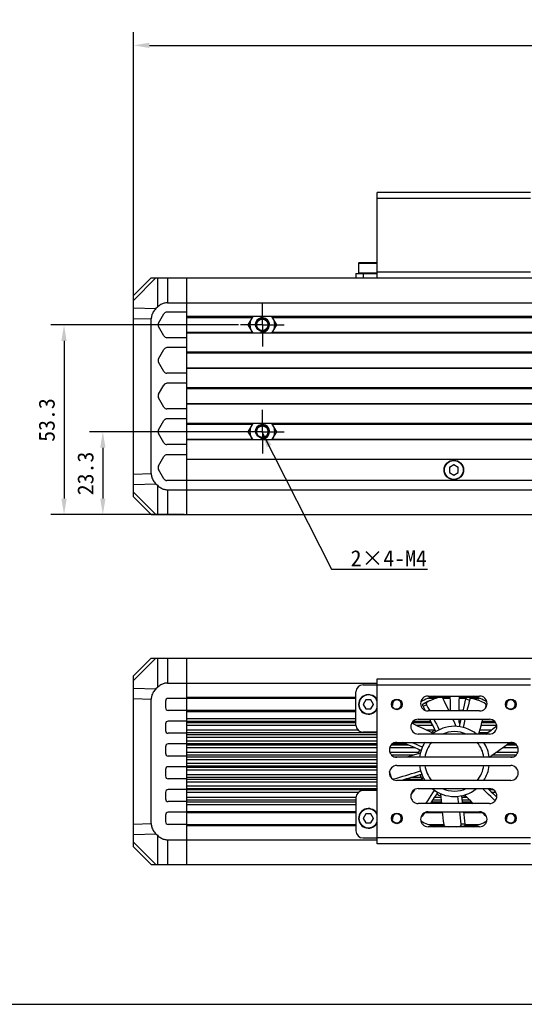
# Model space of a CAD drawing. Header units: millimetres. Extents: x 47 to 603, y 225 to 507.
# Tile 2 of 6: x 182 to 277, y 225 to 409. Entities that reach past the tile are written whole.
import ezdxf
from ezdxf.enums import TextEntityAlignment as Align

# ---------------------------------------------------------------- set-up
doc = ezdxf.new("R2010")
doc.units = ezdxf.units.MM
doc.header["$LTSCALE"] = 46.255
doc.header["$PDMODE"] = 3
doc.header["$PDSIZE"] = 8
doc.linetypes.add('CENTER', pattern=[0.6, 0.375, -0.075, 0.075, -0.075])
doc.layers.get('0').update_dxf_attribs({"linetype": 'CONTINUOUS'})
doc.layers.get('Defpoints').update_dxf_attribs({"linetype": 'CONTINUOUS'})
for name, color, linetype in [('00_COMPONENTS', 7, 'CONTINUOUS'), ('3_ALL_AXES', 7, 'CONTINUOUS'), ('50_ALL_DETAILS', 7, 'CONTINUOUS'), ('51__DRAFT_DIMS', 7, 'CONTINUOUS'), ('DRW0001FORMAT', 7, 'CONTINUOUS')]:
    doc.layers.add(name, color=color, linetype=linetype)
doc.styles.get("Standard").update_dxf_attribs({"font": 'simfang.ttf'})
doc.dimstyles.new('DIMSTYLE_1', dxfattribs={"dimtxt": 3, "dimasz": 3, "dimexe": 2.5, "dimexo": 0.5, "dimgap": 0.75, "dimtad": 1, "dimlfac": 1.5, "dimdsep": 46, "dimtxsty": 'STANDARD', "dimblk": '_FILLED', "dimblk1": '_FILLED', "dimblk2": '_FILLED', "dimcen": 0.09, "dimclrt": 3, "dimazin": 2, "dimtp": 0.5, "dimtm": 0.5, "dimtfac": 1, "dimtofl": 0, "dimtmove": 0, "dimatfit": 3, "dimldrblk": '_FILLED', "dimfxl": 1, "dimtolj": 1, "dimarcsym": 0})
doc.dimstyles.new('DIMSTYLE_2', dxfattribs={"dimtxt": 3, "dimasz": 3, "dimexe": 2.5, "dimexo": 0.5, "dimgap": 0.75, "dimtad": 1, "dimlfac": 1.5, "dimdsep": 46, "dimtxsty": 'STANDARD', "dimblk": '_FILLED', "dimblk1": '_FILLED', "dimblk2": '_FILLED', "dimcen": 0.09, "dimclrt": 3, "dimazin": 2, "dimtp": 0.3, "dimtm": 0.3, "dimtfac": 1, "dimtofl": 0, "dimtmove": 0, "dimatfit": 3, "dimldrblk": '_FILLED', "dimfxl": 1, "dimtolj": 1, "dimarcsym": 0})
doc.dimstyles.new('DIMSTYLE_4', dxfattribs={"dimtxt": 3, "dimasz": 3, "dimexe": 2.5, "dimexo": 0.5, "dimgap": 0.75, "dimtad": 1, "dimlfac": 1.5, "dimdsep": 46, "dimtxsty": 'STANDARD', "dimblk": '_FILLED', "dimblk1": '_FILLED', "dimblk2": '_FILLED', "dimcen": 0.09, "dimclrt": 3, "dimazin": 2, "dimtp": 0.2, "dimtm": 0.2, "dimtfac": 1, "dimtofl": 0, "dimtmove": 0, "dimatfit": 3, "dimldrblk": '_FILLED', "dimfxl": 1, "dimtolj": 1, "dimarcsym": 0})
doc.dimstyles.get("Standard").update_dxf_attribs({"dimtxt": 3, "dimasz": 3, "dimexe": 2.5, "dimexo": 0.5, "dimtad": 1, "dimdsep": 46, "dimtxsty": 'STANDARD', "dimblk": '_FILLED', "dimblk1": '_FILLED', "dimblk2": '_FILLED', "dimcen": 0.09, "dimclrt": 3, "dimazin": 2, "dimtol": 1, "dimtp": 0.01, "dimtm": 0.01, "dimtfac": 1, "dimtofl": 0, "dimtmove": 0, "dimatfit": 3, "dimldrblk": '_FILLED', "dimfxl": 1, "dimtolj": 1, "dimarcsym": 0})

# ---------------------------------------------------------------- blocks, each defined once
blk = doc.blocks.new('_FILLED')
at = {"color": 0, "linetype": 'ByBlock'}
blk.add_solid([(0, 0), (-1, 0.167), (-1, -0.167)], dxfattribs=at)
blk = doc.blocks.new('*D12')
at = {"layer": '51__DRAFT_DIMS', "color": 0, "lineweight": -2}
for p, q in [((203.34, 353.93), (203.34, 407.05)), ((391.7, 353.93), (391.7, 407.05)), ((206.34, 404.55), (388.7, 404.55))]:
    blk.add_line(p, q, dxfattribs=at)
at = {"layer": 'Defpoints', "color": 0}
for p in [(391.7, 404.55), (203.34, 353.43), (391.7, 353.43)]:
    blk.add_point(p, dxfattribs=at)
at = {"layer": '51__DRAFT_DIMS', "color": 0, "linetype": 'ByBlock', "lineweight": -2, "xscale": 3, "yscale": 3, "zscale": 3, "rotation": 180}
blk.add_blockref('_FILLED', (203.34, 404.55), dxfattribs=at)
at = {"layer": '51__DRAFT_DIMS', "color": 0, "linetype": 'ByBlock', "lineweight": -2, "xscale": 3, "yscale": 3, "zscale": 3}
blk.add_blockref('_FILLED', (391.7, 404.55), dxfattribs=at)
at = {"layer": '51__DRAFT_DIMS', "color": 3, "insert": (297.52, 409.3), "char_height": 3, "attachment_point": 2, "line_spacing_factor": 0.9}
blk.add_mtext('\\A1;350', dxfattribs=at)
blk = doc.blocks.new('*D8')
at = {"layer": '51__DRAFT_DIMS', "color": 0, "lineweight": -2}
for p, q in [((223.61, 332.22), (195.11, 332.22)), ((197.61, 329.22), (197.61, 319.69)), ((212.84, 316.69), (195.11, 316.69))]:
    blk.add_line(p, q, dxfattribs=at)
at = {"layer": 'Defpoints', "color": 0}
for p in [(224.11, 332.22), (197.61, 316.69), (213.34, 316.69)]:
    blk.add_point(p, dxfattribs=at)
at = {"layer": '51__DRAFT_DIMS', "color": 0, "linetype": 'ByBlock', "lineweight": -2, "xscale": 3, "yscale": 3, "zscale": 3}
for p, rotation in [((197.61, 332.22), 90), ((197.61, 316.69), 270)]:
    blk.add_blockref('_FILLED', p, dxfattribs=dict(at, rotation=rotation))
at = {"layer": '51__DRAFT_DIMS', "color": 3, "insert": (192.86, 324.4), "char_height": 3, "attachment_point": 2, "rotation": 90, "line_spacing_factor": 0.9}
blk.add_mtext('\\A1;23.3', dxfattribs=at)
blk = doc.blocks.new('*D9')
at = {"layer": '51__DRAFT_DIMS', "color": 0, "lineweight": -2}
for p, q in [((223.02, 352.22), (187.85, 352.22)), ((190.35, 349.22), (190.35, 319.69)), ((212.84, 316.69), (187.85, 316.69))]:
    blk.add_line(p, q, dxfattribs=at)
at = {"layer": 'Defpoints', "color": 0}
for p in [(223.52, 352.22), (190.35, 316.69), (213.34, 316.69)]:
    blk.add_point(p, dxfattribs=at)
at = {"layer": '51__DRAFT_DIMS', "color": 0, "linetype": 'ByBlock', "lineweight": -2, "xscale": 3, "yscale": 3, "zscale": 3}
for p, rotation in [((190.35, 352.22), 90), ((190.35, 316.69), 270)]:
    blk.add_blockref('_FILLED', p, dxfattribs=dict(at, rotation=rotation))
at = {"layer": '51__DRAFT_DIMS', "color": 3, "insert": (185.6, 334.41), "char_height": 3, "attachment_point": 2, "rotation": 90, "line_spacing_factor": 0.9}
blk.add_mtext('\\A1;53.3', dxfattribs=at)

msp = doc.modelspace()

# ---------------------------------------------------------------- linework, layer by layer
at = {"color": 7}
msp.add_line((46.817476, 225.01778), (602.8311, 225.01778), dxfattribs=at)
at = {"layer": '00_COMPONENTS', "color": 7}
for p, q in [((249.009887, 361.024582), (249.009887, 377.024582)), ((277.676554, 377.024582), (249.009887, 377.024582)), ((251.743238, 377.092182), (251.676554, 377.025497)), ((251.743223, 377.092182), (253.609885, 377.092182)), ((253.609869, 377.092182), (253.676554, 377.025497)), ((273.076571, 377.092182), (273.009887, 377.025497)), ((273.076556, 377.092182), (274.943218, 377.092182)), ((274.943203, 377.092182), (275.009887, 377.025497)), ((245.509887, 363.757916), (245.509887, 361.891249)), ((249.009887, 363.824582), (245.576554, 363.824582)), ((245.009887, 361.824582), (245.009887, 361.024582)), ((245.009887, 361.824582), (249.009887, 361.824582)), ((203.34322, 357.691249), (206.676554, 361.024582)), ((206.676554, 361.024582), (286.811964, 361.024582)), ((213.34322, 316.691249), (213.34322, 361.024582)), ((203.34322, 320.024582), (203.34322, 357.691249)), ((209.711853, 356.357916), (283.466792, 356.357916)), ((207.823424, 355.528441), (207.559884, 355.272209)), ((208.04587, 352.557916), (209.046611, 354.291249)), ((213.34322, 354.624582), (209.623961, 354.624582)), ((206.676554, 324.374408), (206.676554, 353.341424)), ((282.040826, 353.757916), (213.34322, 353.757916)), ((225.674298, 353.757916), (224.789028, 352.224582)), ((224.789028, 352.224582), (225.674298, 350.691249)), ((230.17763, 352.224582), (229.29236, 353.757916)), ((229.29236, 350.691249), (230.17763, 352.224582)), ((209.046611, 350.157916), (208.04587, 351.891249)), ((280.993008, 350.691249), (213.34322, 350.691249)), ((213.34322, 349.824582), (209.623961, 349.824582)), ((208.04587, 345.891249), (209.046611, 347.624582)), ((213.34322, 347.957916), (209.623961, 347.957916)), ((280.804137, 347.091249), (213.34322, 347.091249)), ((209.046611, 343.491249), (208.04587, 345.224582)), ((213.34322, 343.157916), (209.623961, 343.157916)), ((282.222904, 344.024582), (213.34322, 344.024582)), ((213.34322, 341.291249), (209.623961, 341.291249)), ((208.04587, 339.224582), (209.046611, 340.957916)), ((286.647484, 340.424582), (213.34322, 340.424582)), ((209.046611, 336.824582), (208.04587, 338.557916)), ((291.423825, 337.357916), (213.34322, 337.357916)), ((213.34322, 336.491249), (209.623961, 336.491249)), ((208.04587, 332.557916), (209.046611, 334.291249)), ((213.34322, 334.624582), (209.623961, 334.624582)), ((295.11046, 333.757916), (213.34322, 333.757916)), ((225.674298, 333.757916), (224.789028, 332.224582)), ((230.17763, 332.224582), (229.29236, 333.757916)), ((209.046611, 330.157916), (208.04587, 331.891249)), ((224.789028, 332.224582), (225.674298, 330.691249)), ((229.29236, 330.691249), (230.17763, 332.224582)), ((296.691116, 330.691249), (213.34322, 330.691249)), ((213.34322, 329.824582), (209.623961, 329.824582)), ((208.04587, 325.824582), (209.046611, 327.557916)), ((213.34322, 327.891249), (209.623961, 327.891249)), ((297.317506, 327.024582), (213.34322, 327.024582)), ((209.046611, 323.424582), (208.04587, 325.157916)), ((263.34322, 326.022958), (262.509887, 325.541833)), ((262.509887, 325.541833), (262.509887, 324.579582)), ((262.509887, 324.579582), (263.34322, 324.098457)), ((264.176554, 325.541833), (263.34322, 326.022958)), ((263.34322, 324.098457), (264.176554, 324.579582)), ((264.176554, 324.579582), (264.176554, 325.541833)), ((296.6039, 323.091249), (209.623961, 323.091249)), ((207.559884, 322.443622), (207.823424, 322.18739)), ((209.711853, 321.357916), (295.123545, 321.357916)), ((203.34322, 320.024582), (206.676554, 316.691249)), ((206.676554, 316.691249), (283.723463, 316.691249)), ((203.34322, 286.497025), (206.676554, 289.830358)), ((206.676554, 289.830358), (288.396152, 289.830358)), ((213.34322, 251.163691), (213.34322, 289.830358)), ((203.34322, 254.497025), (203.34322, 286.497025)), ((249.009887, 255.030358), (249.009887, 285.963691)), ((249.009887, 285.963691), (277.676554, 285.963691)), ((207.823424, 284.334217), (207.559884, 284.077985)), ((209.711853, 285.163691), (249.009887, 285.163691)), ((246.34322, 284.830358), (249.009887, 284.830358)), ((206.676554, 258.84685), (206.676554, 282.147199)), ((213.34322, 282.297025), (209.876554, 282.297025)), ((213.34322, 282.330358), (245.009887, 282.330358)), ((245.009887, 277.297025), (245.009887, 283.497025)), ((258.509887, 282.730358), (268.176554, 282.730358)), ((258.569158, 282.330358), (260.113857, 282.330358)), ((258.894586, 281.917384), (259.547351, 282.154971)), ((259.6546, 282.713946), (259.649645, 282.730358)), ((261.276315, 282.330358), (262.685942, 282.330358)), ((264.317797, 282.330358), (265.654847, 282.330358)), ((266.789952, 282.330358), (268.117266, 282.330358)), ((267.032062, 282.713878), (267.037031, 282.730358)), ((267.529761, 282.070148), (267.217928, 282.151194)), ((267.299301, 282.170478), (267.952066, 281.932891)), ((209.34322, 281.763691), (209.34322, 280.563691)), ((246.862095, 281.997025), (246.38097, 281.163691)), ((246.38097, 281.163691), (246.862095, 280.330358)), ((247.824346, 281.997025), (246.862095, 281.997025)), ((246.862095, 280.330358), (247.824346, 280.330358)), ((248.305471, 281.163691), (247.824346, 281.997025)), ((247.824346, 280.330358), (248.305471, 281.163691)), ((258.225897, 281.099524), (258.489595, 280.579645)), ((258.489595, 280.579645), (258.818472, 279.930358)), ((259.13562, 281.988663), (258.844646, 281.850306)), ((269.260877, 280.444939), (269.376434, 280.941124)), ((213.34322, 280.030358), (209.876554, 280.030358)), ((213.34322, 280.063691), (245.009887, 280.063691)), ((256.676554, 278.397025), (270.009887, 278.397025)), ((257.916338, 280.063691), (257.977869, 280.063691)), ((268.176554, 279.930358), (258.509887, 279.930358)), ((262.39252, 280.063691), (262.722271, 280.063691)), ((264.258069, 280.063691), (265.107153, 280.063691)), ((209.34322, 277.497025), (209.34322, 276.297025)), ((213.34322, 278.030358), (209.876554, 278.030358)), ((213.34322, 275.763691), (209.876554, 275.763691)), ((249.009887, 275.963691), (246.34322, 275.963691)), ((270.009887, 275.597025), (256.676554, 275.597025)), ((209.34322, 273.230358), (209.34322, 272.030358)), ((213.34322, 273.763691), (209.876554, 273.763691)), ((252.676554, 274.063691), (274.009887, 274.063691)), ((213.34322, 271.497025), (209.876554, 271.497025)), ((274.009887, 271.263691), (252.676554, 271.263691)), ((213.34322, 269.497025), (209.876554, 269.497025)), ((252.676554, 269.730358), (274.009887, 269.730358)), ((209.34322, 268.963691), (209.34322, 267.763691)), ((251.408673, 268.000078), (251.303066, 268.599001)), ((251.380331, 268.249828), (251.466059, 267.939249)), ((213.34322, 267.230358), (209.876554, 267.230358)), ((274.009887, 266.930358), (252.676554, 266.930358)), ((209.34322, 264.697025), (209.34322, 263.497025)), ((213.34322, 265.230358), (209.876554, 265.230358)), ((245.009887, 263.697025), (245.009887, 257.497025)), ((249.009887, 265.030358), (246.34322, 265.030358)), ((256.676554, 265.397025), (270.009887, 265.397025)), ((213.34322, 262.963691), (209.876554, 262.963691)), ((270.009887, 262.597025), (256.676554, 262.597025)), ((209.34322, 260.430358), (209.34322, 259.230358)), ((213.34322, 260.963691), (209.876554, 260.963691)), ((213.34322, 260.930358), (245.009887, 260.930358)), ((246.862095, 260.663691), (246.38097, 259.830358)), ((247.824346, 260.663691), (246.862095, 260.663691)), ((248.305471, 259.830358), (247.824346, 260.663691)), ((257.833628, 260.888499), (257.405157, 260.231499)), ((257.916338, 260.930358), (261.184389, 260.930358)), ((258.509887, 261.063691), (268.176554, 261.063691)), ((265.15524, 260.930358), (268.681954, 260.930358)), ((213.34322, 258.697025), (209.876554, 258.697025)), ((213.34322, 258.663691), (245.009887, 258.663691)), ((246.38097, 259.830358), (246.862095, 258.997025)), ((246.862095, 258.997025), (247.824346, 258.997025)), ((247.824346, 258.997025), (248.305471, 259.830358)), ((268.176554, 258.263691), (258.509887, 258.263691)), ((258.569175, 258.663691), (261.442297, 258.663691)), ((259.64941, 258.263691), (259.654378, 258.280171)), ((265.417336, 258.663691), (268.117283, 258.663691)), ((267.03184, 258.280105), (267.036796, 258.263691)), ((207.559884, 256.916064), (207.823424, 256.659832)), ((203.34322, 254.497025), (206.676554, 251.163691)), ((209.711853, 255.830358), (249.009887, 255.830358)), ((246.34322, 256.163691), (249.009887, 256.163691)), ((277.676554, 255.030358), (249.009887, 255.030358)), ((206.676554, 251.163691), (286.772658, 251.163691))]:
    msp.add_line(p, q, dxfattribs=at)
at = {"layer": '00_COMPONENTS', "color": 4}
for p, q in [((251.84322, 377.092182), (251.84322, 377.024582)), ((253.509887, 377.092182), (253.509887, 377.024582)), ((273.176554, 377.092182), (273.176554, 377.024582)), ((274.84322, 377.092182), (274.84322, 377.024582)), ((277.676554, 375.891249), (249.009887, 375.891249)), ((245.509887, 363.757916), (249.009887, 363.757916)), ((249.009887, 361.891249), (245.509887, 361.891249)), ((246.34322, 361.824582), (246.34322, 361.024582)), ((249.009887, 362.157916), (277.676554, 362.157916)), ((203.34322, 356.807919), (207.559884, 361.024582)), ((207.823424, 361.024582), (207.823424, 355.528441)), ((209.711853, 361.024582), (209.711853, 356.357916)), ((203.34322, 355.38913), (207.559884, 355.272209)), ((203.34322, 353.433851), (206.676554, 353.341424)), ((213.34322, 353.624582), (225.597318, 353.624582)), ((229.36934, 353.624582), (281.992222, 353.624582)), ((213.34322, 350.824582), (225.597318, 350.824582)), ((229.36934, 350.824582), (281.011844, 350.824582)), ((213.34322, 346.957916), (280.829408, 346.957916)), ((213.34322, 344.157916), (282.118785, 344.157916)), ((213.34322, 340.291249), (286.871159, 340.291249)), ((213.34322, 337.491249), (291.240565, 337.491249)), ((213.34322, 333.624582), (225.597318, 333.624582)), ((229.36934, 333.624582), (295.182931, 333.624582)), ((213.34322, 330.824582), (225.597318, 330.824582)), ((229.36934, 330.824582), (296.659014, 330.824582)), ((203.34322, 324.28198), (206.676554, 324.374408)), ((203.34322, 322.326702), (207.559884, 322.443622)), ((203.34322, 320.907913), (207.559884, 316.691249)), ((207.823424, 322.18739), (207.823424, 316.691249)), ((209.711853, 321.357916), (209.711853, 316.691249)), ((203.34322, 285.613694), (207.559884, 289.830358)), ((207.823424, 289.830358), (207.823424, 284.334217)), ((209.711853, 289.830358), (209.711853, 285.163691)), ((203.34322, 284.194905), (207.559884, 284.077985)), ((249.009887, 284.830358), (277.676554, 284.830358)), ((203.34322, 282.239627), (206.676554, 282.147199)), ((213.34322, 282.530358), (245.009887, 282.530358)), ((259.096864, 282.530358), (262.622127, 282.530358)), ((264.317797, 282.530358), (267.589609, 282.530358)), ((265.608509, 282.211071), (266.261274, 281.973484)), ((266.579281, 282.26691), (265.926516, 282.504498)), ((257.573272, 280.86166), (258.225895, 281.099527)), ((257.628254, 281.290839), (258.281019, 281.528426)), ((213.34322, 279.863691), (245.009887, 279.863691)), ((213.34322, 278.549326), (245.009887, 278.549326)), ((213.34322, 278.049539), (245.009887, 278.049539)), ((245.009887, 277.737699), (213.34322, 277.737699)), ((245.009887, 277.237912), (213.34322, 277.237912)), ((259.15333, 277.737699), (255.489892, 277.737699)), ((255.753823, 278.049539), (258.996074, 278.049539)), ((259.405109, 277.237912), (256.292036, 277.237912)), ((264.259528, 278.049539), (264.633353, 278.049539)), ((264.559679, 277.737699), (264.317214, 277.737699)), ((271.387905, 277.237912), (268.459929, 277.237912)), ((271.196549, 277.737699), (268.591203, 277.737699)), ((268.671627, 278.049539), (270.932622, 278.049539)), ((245.404716, 276.350278), (213.34322, 276.350278)), ((249.009887, 275.850483), (213.34322, 275.850483)), ((213.34322, 275.544264), (249.009887, 275.544264)), ((213.34322, 275.044469), (249.009887, 275.044469)), ((259.784946, 276.350278), (258.229637, 276.350278)), ((269.653877, 275.850483), (268.082943, 275.850483)), ((270.322958, 276.350278), (268.220653, 276.350278)), ((213.34322, 274.349581), (249.009887, 274.349581)), ((213.34322, 273.849785), (249.009887, 273.849785)), ((249.009887, 273.543566), (213.34322, 273.543566)), ((249.009887, 273.043771), (213.34322, 273.043771)), ((256.066174, 273.043771), (251.329606, 273.043771)), ((254.902727, 273.543566), (251.588029, 273.543566)), ((251.933348, 273.849785), (254.188303, 273.849785)), ((275.356834, 273.043771), (272.471451, 273.043771)), ((275.098409, 273.543566), (273.162791, 273.543566)), ((273.580478, 273.849785), (274.753097, 273.849785)), ((249.009887, 272.150278), (213.34322, 272.150278)), ((249.009887, 271.650483), (213.34322, 271.650483)), ((213.34322, 271.344264), (249.009887, 271.344264)), ((256.742924, 272.150278), (251.374774, 272.150278)), ((255.768369, 271.650483), (251.712099, 271.650483)), ((252.211019, 271.344264), (254.634446, 271.344264)), ((270.193441, 271.344264), (274.475418, 271.344264)), ((274.974342, 271.650483), (270.487614, 271.650483)), ((275.311668, 272.150278), (271.209027, 272.150278)), ((213.34322, 270.844469), (249.009887, 270.844469)), ((213.34322, 270.149581), (249.009887, 270.149581)), ((213.34322, 269.649785), (249.009887, 269.649785)), ((249.009887, 269.343566), (213.34322, 269.343566)), ((249.009887, 268.843771), (213.34322, 268.843771)), ((249.009887, 267.950278), (213.34322, 267.950278)), ((249.009887, 267.450483), (213.34322, 267.450483)), ((251.408714, 267.950278), (251.329606, 267.950278)), ((257.251399, 267.450483), (255.308767, 267.450483)), ((257.02989, 267.950278), (256.972133, 267.950278)), ((213.34322, 267.144264), (249.009887, 267.144264)), ((213.34322, 266.644469), (249.009887, 266.644469)), ((213.34322, 265.949581), (249.009887, 265.949581)), ((213.34322, 265.449785), (249.009887, 265.449785)), ((252.125832, 267.043405), (252.098288, 267.199618)), ((254.293689, 267.144264), (257.31963, 267.144264)), ((249.009887, 265.143566), (213.34322, 265.143566)), ((245.404716, 264.643771), (213.34322, 264.643771)), ((245.009887, 263.756137), (213.34322, 263.756137)), ((255.57817, 264.643771), (255.436279, 264.643771)), ((260.926476, 263.756137), (259.710409, 263.756137)), ((265.80849, 263.756137), (264.827036, 263.756137)), ((270.811172, 265.143566), (269.973597, 265.143566)), ((271.250162, 264.643771), (270.505262, 264.643771)), ((245.009887, 263.25635), (213.34322, 263.25635)), ((213.34322, 262.944511), (245.009887, 262.944511)), ((213.34322, 262.444723), (245.009887, 262.444723)), ((259.178123, 262.944511), (260.993594, 262.944511)), ((260.96706, 263.25635), (259.382512, 263.25635)), ((266.302374, 263.25635), (264.879661, 263.25635)), ((264.916335, 262.944511), (266.613804, 262.944511)), ((213.34322, 261.130358), (245.009887, 261.130358)), ((257.405157, 260.231499), (257.282291, 260.334596)), ((203.34322, 258.754423), (206.676554, 258.84685)), ((213.34322, 258.463691), (245.009887, 258.463691)), ((259.096832, 258.463691), (261.520042, 258.463691)), ((264.524207, 258.366822), (265.218865, 258.366822)), ((265.417336, 258.751318), (264.722678, 258.751318)), ((265.352736, 258.463691), (267.589577, 258.463691)), ((203.34322, 256.799144), (207.559884, 256.916064)), ((207.823424, 256.659832), (207.823424, 251.163691)), ((203.34322, 255.380355), (207.559884, 251.163691)), ((209.711853, 255.830358), (209.711853, 251.163691)), ((277.676554, 256.163691), (249.009887, 256.163691))]:
    msp.add_line(p, q, dxfattribs=at)
at = {"layer": '00_COMPONENTS', "color": 7}
for points in [[(209.711853, 356.357916), (209.554228, 356.353001), (209.39647, 356.337082), (209.23858, 356.310159), (209.080514, 356.27261), (208.922316, 356.224056), (208.764117, 356.163363), (208.605658, 356.090654), (208.447198, 356.005805), (208.289654, 355.90731), (208.133329, 355.794667), (207.977919, 355.668377), (207.823424, 355.528441)], [(207.559884, 355.272209), (207.410951, 355.116372), (207.276535, 354.959174), (207.156636, 354.800618), (207.051793, 354.640361), (206.961467, 354.478745), (206.884045, 354.316792), (206.819383, 354.15479), (206.767624, 353.992451), (206.72758, 353.82993), (206.698856, 353.667277), (206.681847, 353.504442), (206.676554, 353.341424)], [(206.676554, 324.374408), (206.681854, 324.211349), (206.698869, 324.048484), (206.727598, 323.885814), (206.767648, 323.72329), (206.819411, 323.56096), (206.884074, 323.398971), (206.961492, 323.237035), (207.051809, 323.075441), (207.156645, 322.915201), (207.276539, 322.756653), (207.410952, 322.59946), (207.559884, 322.443622)], [(207.823424, 322.18739), (207.977919, 322.047454), (208.133329, 321.921164), (208.289654, 321.808521), (208.447198, 321.710026), (208.605658, 321.625177), (208.764117, 321.552468), (208.922316, 321.491775), (209.080514, 321.443222), (209.23858, 321.405672), (209.39647, 321.378749), (209.554228, 321.36283), (209.711853, 321.357916)], [(207.559884, 284.077985), (207.410951, 283.922147), (207.276535, 283.76495), (207.156636, 283.606394), (207.051793, 283.446137), (206.961467, 283.284521), (206.884045, 283.122567), (206.819383, 282.960566), (206.767624, 282.798227), (206.72758, 282.635705), (206.698856, 282.473053), (206.681847, 282.310217), (206.676554, 282.147199)], [(209.711853, 285.163691), (209.554228, 285.158777), (209.39647, 285.142858), (209.23858, 285.115935), (209.080514, 285.078385), (208.922316, 285.029832), (208.764117, 284.969139), (208.605658, 284.89643), (208.447198, 284.811581), (208.289654, 284.713086), (208.133329, 284.600443), (207.977919, 284.474153), (207.823424, 284.334217)], [(259.547366, 282.154931), (259.433103, 282.112109), (259.13562, 281.988663)], [(260.99884, 282.498765), (260.676054, 282.452464), (260.358168, 282.390676), (260.045182, 282.313403), (259.736692, 282.220499), (259.547366, 282.154931)], [(261.276315, 282.310136), (261.25863, 282.340987), (261.23961, 282.369279), (261.219257, 282.395013), (261.197354, 282.418315), (261.174116, 282.439058), (261.150189, 282.456862), (261.125587, 282.471689), (261.100294, 282.483576), (261.074913, 282.492254), (261.049644, 282.497634), (261.024286, 282.499804), (260.99884, 282.498765)], [(262.45689, 279.930358), (262.426056, 279.994702), (262.14326, 280.576454), (261.85738, 281.156259), (261.568398, 281.734153), (261.276315, 282.310136)], [(265.075916, 279.930358), (265.203171, 280.473542), (265.338562, 281.052684), (265.473675, 281.63186), (265.608509, 282.211071)], [(265.608509, 282.211071), (265.618055, 282.245534), (265.629841, 282.278541), (265.643867, 282.310092), (265.660334, 282.340485), (265.679041, 282.369422), (265.69938, 282.396009), (265.721396, 282.420178), (265.745043, 282.441998), (265.769577, 282.460782), (265.795026, 282.476443), (265.821361, 282.489069), (265.847759, 282.49823), (265.873943, 282.503784), (265.90019, 282.505874), (265.926499, 282.5045)], [(265.926499, 282.5045), (266.24833, 282.45437), (266.565162, 282.388782), (266.876995, 282.307735), (267.18423, 282.211081), (267.299286, 282.170438)], [(266.579264, 282.266913), (266.552951, 282.268287), (266.526701, 282.266196), (266.500514, 282.26064), (266.474115, 282.251477), (266.447778, 282.238849), (266.422329, 282.223185), (266.397794, 282.204399), (266.374148, 282.182578), (266.352133, 282.158408), (266.331796, 282.13182), (266.313091, 282.102884), (266.296626, 282.072494), (266.282603, 282.040945), (266.270819, 282.007942), (266.261274, 281.973484)], [(267.217928, 282.151194), (266.901095, 282.216783), (266.579264, 282.266913)], [(267.952052, 281.932851), (267.836995, 281.973494), (267.529761, 282.070148)], [(257.573272, 280.86166), (257.558432, 280.894196), (257.546244, 280.927057), (257.536707, 280.960242), (257.529786, 280.994109), (257.525517, 281.028301), (257.524007, 281.061741), (257.525336, 281.094407), (257.529426, 281.126322), (257.536146, 281.156482), (257.545574, 281.184837), (257.557632, 281.211437), (257.571965, 281.235423), (257.588454, 281.256509), (257.607216, 281.274981), (257.628253, 281.290839)], [(257.995145, 280.029593), (257.842292, 280.33129), (257.573272, 280.86166)], [(257.628253, 281.290839), (257.907014, 281.459307), (258.191881, 281.612719), (258.482854, 281.751076), (258.780337, 281.874521), (258.894601, 281.917344)], [(258.281019, 281.528426), (258.259991, 281.512576), (258.241236, 281.494115), (258.224753, 281.473043), (258.210423, 281.449073), (258.198366, 281.422493), (258.188936, 281.394158), (258.182211, 281.364021), (258.178113, 281.33213), (258.176772, 281.299488), (258.178266, 281.266071), (258.182517, 281.231903), (258.189417, 281.198057), (258.198928, 281.164891), (258.211088, 281.132046), (258.225897, 281.099524)], [(258.844646, 281.850306), (258.559779, 281.696894), (258.281019, 281.528426)], [(266.261274, 281.973484), (266.129115, 281.405765), (265.996683, 280.838079), (265.863978, 280.270427), (265.784309, 279.930358)], [(269.284958, 281.263254), (269.007927, 281.435267), (268.724696, 281.592269), (268.435264, 281.734257), (268.13923, 281.861382), (267.952052, 281.932851)], [(269.376434, 280.941124), (269.382733, 280.975276), (269.386379, 281.00855), (269.387373, 281.040945), (269.385649, 281.072751), (269.381272, 281.103679), (269.374438, 281.132858), (269.365109, 281.160228), (269.353323, 281.185851), (269.339384, 281.209034), (269.323394, 281.229547), (269.305252, 281.24762), (269.284958, 281.263254)], [(259.985985, 276.082832), (259.718848, 276.614423), (259.451475, 277.145861), (259.183866, 277.677147), (258.82073, 278.397025)], [(259.593306, 278.397025), (259.804613, 277.977992), (260.066921, 277.457211), (260.328997, 276.93628), (260.590841, 276.415199)], [(263.792965, 277.058414), (263.525893, 277.649274), (263.255669, 278.238325), (263.181791, 278.397025)], [(264.384967, 276.99941), (264.522031, 277.578345), (264.71533, 278.397025)], [(265.423991, 278.397025), (265.330425, 278.000154), (265.196355, 277.432672), (265.062011, 276.865223)], [(268.011807, 275.597025), (268.103613, 275.924131), (268.275268, 276.549135), (268.443347, 277.17478), (268.607857, 277.801105), (268.760821, 278.397025)], [(259.494447, 275.747492), (258.910001, 276.028482), (258.324301, 276.306061), (257.737347, 276.580228), (257.149105, 276.850999), (256.559609, 277.11836), (255.968966, 277.38226), (255.424733, 277.621771)], [(269.314261, 275.597025), (269.774786, 275.940719), (270.25134, 276.296724), (270.727703, 276.652935), (271.400413, 277.156604)], [(257.205323, 272.55308), (256.658984, 272.788587), (256.112563, 273.023826), (255.566059, 273.258797), (255.019472, 273.493501), (254.472802, 273.727937), (253.688553, 274.063691)], [(255.439653, 274.063691), (255.848292, 273.888214), (256.38395, 273.657892), (256.919528, 273.427306), (257.455023, 273.196455)], [(269.965854, 271.294256), (270.501423, 271.659911), (271.034664, 272.028356), (271.565578, 272.399593), (272.094196, 272.773644), (272.620486, 273.150485), (273.144355, 273.53005), (273.66577, 273.912316), (273.869835, 274.063691)], [(257.044359, 271.980254), (256.416028, 271.819825), (255.78893, 271.655978), (255.163064, 271.488712), (254.538393, 271.318017), (254.343873, 271.263691)], [(251.303477, 268.601517), (251.310418, 268.564227), (251.380331, 268.249828)], [(251.498748, 267.575658), (251.431045, 267.880122), (251.408714, 268.000086)], [(251.466059, 267.939249), (251.567674, 267.63207), (251.676088, 267.351786)], [(252.098288, 267.199618), (252.656026, 267.369023), (253.213873, 267.538173), (253.771829, 267.707067), (254.329894, 267.875706), (254.888067, 268.044089), (255.446348, 268.212216), (256.004737, 268.380087), (256.563234, 268.547702), (257.121839, 268.715062)], [(257.344103, 268.061738), (256.774201, 267.890968), (256.204408, 267.719941), (255.634723, 267.548654), (255.065148, 267.37711), (254.495682, 267.205307), (253.926325, 267.033246), (253.586442, 266.930358)], [(257.588995, 267.519439), (257.210786, 266.992665), (257.166577, 266.930358)], [(251.862894, 267.192359), (251.89271, 267.185842), (251.925903, 267.181524), (251.960315, 267.179793), (251.994867, 267.180729), (252.0292, 267.184358), (252.063674, 267.190655), (252.098288, 267.199618)], [(255.953604, 265.194832), (255.729325, 264.867234), (255.366869, 264.33139), (255.296641, 264.2263)], [(258.126124, 262.597025), (258.467285, 263.118155), (258.786879, 263.605806), (259.106718, 264.09333), (259.426804, 264.580728), (259.747137, 265.067999)], [(260.337386, 264.710384), (260.010584, 264.213241), (259.684031, 263.71597), (259.357729, 263.218571), (258.950482, 262.597025)], [(260.87357, 264.452366), (260.922449, 263.805726), (260.974908, 263.159706), (261.023766, 262.597025)], [(264.262804, 262.597025), (264.170333, 263.382507), (264.102498, 263.961682)], [(264.784595, 264.067095), (264.853806, 263.476202), (264.92329, 262.885372), (264.957337, 262.597025)], [(265.361197, 264.214137), (265.814289, 263.7502), (266.269725, 263.289041), (266.727507, 262.830658), (266.96346, 262.597025)], [(271.109048, 263.131286), (270.698087, 263.516646), (270.273007, 263.915623), (269.848093, 264.31482), (269.423347, 264.714238), (268.998768, 265.113876), (268.698233, 265.397025)], [(269.704244, 265.397025), (269.903832, 265.209169), (270.337182, 264.801675), (270.770701, 264.394404), (271.204388, 263.987358), (271.396277, 263.807426)], [(257.405157, 260.231499), (257.384399, 260.202379), (257.362035, 260.175394), (257.338064, 260.150543), (257.312195, 260.127615), (257.284719, 260.106822), (257.256514, 260.088794), (257.227559, 260.073612), (257.197875, 260.061196), (257.168396, 260.051937), (257.164768, 260.051191)], [(261.170552, 261.063691), (261.220559, 260.581828), (261.290902, 259.93914), (261.364814, 259.297188), (261.442297, 258.655972)], [(264.722678, 258.751318), (264.652695, 259.33), (264.582981, 259.908743), (264.513535, 260.487549), (264.444684, 261.063691)], [(265.139306, 261.063691), (265.203961, 260.522676), (265.274812, 259.93216), (265.345937, 259.341708), (265.417336, 258.751318)], [(268.616161, 260.992645), (269.051175, 260.580811), (269.475606, 260.183498)], [(206.676554, 258.84685), (206.681854, 258.683791), (206.698869, 258.520926), (206.727598, 258.358256), (206.767648, 258.195732), (206.819411, 258.033402), (206.884074, 257.871413), (206.961492, 257.709478), (207.051809, 257.547883), (207.156645, 257.387643), (207.276539, 257.229096), (207.410952, 257.071903), (207.559884, 256.916064)], [(261.442297, 258.655972), (261.448059, 258.621725), (261.456013, 258.58921), (261.466159, 258.558429), (261.478657, 258.52913), (261.493347, 258.501565), (261.509749, 258.476483), (261.527877, 258.453954), (261.547716, 258.433908), (261.568744, 258.416891), (261.590785, 258.403084), (261.614014, 258.392305), (261.638432, 258.384555)], [(261.638432, 258.384555), (261.957587, 258.317665), (262.277435, 258.267003), (262.308263, 258.263691)], [(263.929452, 258.263691), (264.204655, 258.30386), (264.524224, 258.366826)], [(264.524224, 258.366826), (264.549419, 258.374535), (264.573371, 258.385477), (264.596079, 258.399654), (264.617752, 258.417294), (264.638182, 258.438169), (264.656739, 258.461592), (264.673368, 258.487636), (264.688125, 258.516229), (264.700546, 258.546471), (264.710563, 258.57841), (264.718243, 258.611999), (264.723321, 258.646188), (264.725709, 258.68063), (264.725494, 258.715673), (264.722678, 258.751318)], [(265.218882, 258.366826), (264.899314, 258.30386), (264.62411, 258.263691)], [(265.417336, 258.751318), (265.420152, 258.715668), (265.420366, 258.680621), (265.417978, 258.646175), (265.412898, 258.611983), (265.405216, 258.578393), (265.395198, 258.546453), (265.382776, 258.516212), (265.368017, 258.48762), (265.351387, 258.461578), (265.33283, 258.438157), (265.312401, 258.417286), (265.290729, 258.399648), (265.268023, 258.385474), (265.244074, 258.374533), (265.218882, 258.366826)], [(207.823424, 256.659832), (207.977919, 256.519896), (208.133329, 256.393607), (208.289654, 256.280963), (208.447198, 256.182468), (208.605658, 256.097619), (208.764117, 256.02491), (208.922316, 255.964217), (209.080514, 255.915664), (209.23858, 255.878115), (209.39647, 255.851191), (209.554228, 255.835273), (209.711853, 255.830358)]]:
    msp.add_lwpolyline(points, dxfattribs=at)
for centre, radius in [((227.483329, 352.224582), 1.214), ((227.483329, 352.224582), 1.080667), ((227.483329, 332.224582), 1.214), ((227.483329, 332.224582), 1.080667), ((263.34322, 325.057916), 1.833333), ((252.676554, 281.163691), 1), ((252.676554, 281.163691), 0.933301), ((274.009887, 281.163691), 1), ((274.009887, 281.163691), 0.933301), ((252.676554, 259.830358), 1), ((252.676554, 259.830358), 0.933301), ((274.009887, 259.830358), 1), ((274.009887, 259.830358), 0.933301)]:
    msp.add_circle(centre, radius, dxfattribs=at)
at = {"layer": '00_COMPONENTS', "color": 4}
msp.add_circle((263.34322, 325.057916), 1.766667, dxfattribs=at)
at = {"layer": '00_COMPONENTS', "color": 7}
for centre, radius, start, end in [((245.576554, 363.757916), 0.066667, 90, 180), ((245.576554, 361.891249), 0.066667, 180, 270), ((209.623961, 353.957916), 0.666667, 90, 150), ((208.62322, 352.224582), 0.666667, 150, 210), ((227.483329, 352.224582), 2.333333, 138.90565966, 221.09434034), ((227.483329, 352.224582), 2.333333, 318.90565966, 41.09434034), ((209.623961, 350.491249), 0.666667, 210, 270), ((209.623961, 347.291249), 0.666667, 90, 150), ((208.62322, 345.557916), 0.666667, 150, 210), ((209.623961, 343.824582), 0.666667, 210, 270), ((209.623961, 340.624582), 0.666667, 90, 150), ((208.62322, 338.891249), 0.666667, 150, 210), ((209.623961, 337.157916), 0.666667, 210, 270), ((209.623961, 333.957916), 0.666667, 90, 150), ((227.483329, 332.224582), 2.333333, 138.90565966, 221.09434034), ((227.483329, 332.224582), 2.333333, 318.90565966, 41.09434034), ((208.62322, 332.224582), 0.666667, 150, 210), ((209.623961, 330.491249), 0.666667, 210, 270), ((209.623961, 327.224582), 0.666667, 90, 150), ((208.62322, 325.491249), 0.666667, 150, 210), ((263.34322, 325.057916), 0.933333, 147.57064843, 153.23449942), ((263.34322, 325.057916), 0.933333, 207.79183564, 212.9067657), ((263.34322, 325.057916), 0.933333, 87.02337069, 93.56599281), ((263.34322, 325.057916), 0.933333, 27.89716756, 33.56599281), ((263.34322, 325.057916), 0.933333, 328.11507585, 333.23449942), ((209.623961, 323.757916), 0.666667, 210, 270), ((263.34322, 325.057916), 0.933333, 267.5745112, 272.9067657), ((246.34322, 283.497025), 1.333333, 90, 180), ((209.876554, 281.763691), 0.533333, 90, 180), ((247.34322, 281.163691), 1.833333, 24.41714365, 335.58285639), ((258.509887, 281.330358), 1.4, 90, 270), ((263.34322, 270.497025), 12.761617, 106.53121995, 119.04254715), ((261.020082, 281.417068), 1.951324, 31.38552974, 42.31096833), ((-226.711523, 273.743557), 489.474656, 0.72421936, 1.01724123), ((354.804361, 279.10787), 90.551439, 177.83103438, 179.47956965), ((265.939918, 281.247816), 2.070734, 134.25933229, 141.56884974), ((263.34322, 270.497025), 12.761617, 60.95688884, 73.46878278), ((268.176554, 281.330358), 1.4, 270, 90), ((209.876554, 280.563691), 0.533333, 180, 270), ((247.34322, 281.163691), 0.933333, 177.30059014, 183.23449942), ((247.34322, 281.163691), 0.933333, 117.85197764, 123.23449942), ((247.34322, 281.163691), 0.933333, 237.83662832, 243.23449942), ((247.34322, 281.163691), 0.933333, 57.83662832, 63.23449942), ((247.34322, 281.163691), 0.933333, 297.85197764, 303.23449942), ((247.34322, 281.163691), 0.933333, 357.30059014, 3.23449942), ((256.676554, 276.997025), 1.4, 90, 270), ((354.804361, 279.10787), 90.551439, 180.44978619, 180.69207464), ((270.009887, 276.997025), 1.4, 270, 90), ((209.876554, 277.497025), 0.533333, 90, 180), ((246.34322, 277.297025), 1.333333, 180, 270), ((263.444629, 270.498049), 6.569506, 50.92630745, 129.08986318), ((265.163007, 278.055742), 0.904436, 182.6371868, 222.06006075), ((209.876554, 276.297025), 0.533333, 180, 270), ((263.444629, 270.498049), 6.902869, 121.52204064, 128.38412296), ((209.876554, 273.230358), 0.533333, 90, 180), ((252.676554, 272.663691), 1.4, 90, 270), ((263.444629, 270.498049), 6.569536, 147.12140423, 173.30551113), ((263.444629, 270.498049), 6.569536, 6.69288602, 32.87210012), ((274.009887, 272.663691), 1.4, 270, 90), ((209.876554, 272.030358), 0.533333, 180, 270), ((263.444629, 270.498049), 6.902869, 161.52327695, 168.38165503), ((263.34322, 270.497025), 6.902869, 6.37714597, 7.86189317), ((209.876554, 268.963691), 0.533333, 90, 180), ((252.676554, 268.330358), 1.4, 90, 270), ((263.444629, 270.498049), 6.569536, 186.71110775, 212.90248416), ((263.444629, 270.498049), 6.569536, 327.09979543, 353.28883046), ((274.009887, 268.330358), 1.4, 270, 90), ((209.876554, 267.763691), 0.533333, 180, 270), ((263.444629, 270.498049), 6.902869, 201.52034621, 208.38366072), ((209.876554, 264.697025), 0.533333, 90, 180), ((246.34322, 263.697025), 1.333333, 90, 180), ((256.676554, 263.997025), 1.4, 90, 270), ((399.2949, 347.129443), 165.845333, 209.83276076, 209.87711493), ((320.005766, 150.161186), 131.533373, 119.22400813, 119.34734876), ((263.444629, 270.498049), 6.569536, 230.95059857, 309.04273723), ((263.34322, 270.497025), 6.902869, 242.2226239, 249.31320345), ((263.34322, 270.497025), 6.902869, 282.36380457, 289.0576645), ((270.009887, 263.997025), 1.4, 270, 90), ((209.876554, 263.497025), 0.533333, 180, 270), ((209.876554, 260.430358), 0.533333, 90, 180), ((247.34322, 259.830358), 1.833333, 24.41714365, 335.58285639), ((247.34322, 259.830358), 0.933333, 117.85197764, 123.23449942), ((247.34322, 259.830358), 0.933333, 57.83662832, 63.23449942), ((258.509887, 259.663691), 1.4, 90, 270), ((268.176554, 259.663691), 1.4, 270, 90), ((209.876554, 259.230358), 0.533333, 180, 270), ((247.34322, 259.830358), 0.933333, 177.30059014, 183.23449942), ((247.34322, 259.830358), 0.933333, 237.83662832, 243.23449942), ((247.34322, 259.830358), 0.933333, 297.85197764, 303.23449942), ((247.34322, 259.830358), 0.933333, 357.30059014, 3.23449942), ((263.34322, 270.497025), 12.761617, 240.95688872, 253.46878278), ((263.34322, 270.497025), 12.761617, 286.53121995, 299.04254699), ((246.34322, 257.497025), 1.333333, 180, 270)]:
    msp.add_arc(centre, radius, start, end, dxfattribs=at)
at = {"layer": '00_COMPONENTS', "color": 4}
for centre, radius, start, end in [((227.483329, 352.224582), 1.333333, 255, 195), ((227.483329, 332.224582), 1.333333, 255, 195), ((247.34322, 281.163691), 1.766667, 19.01954654, 340.98042699), ((252.676554, 281.163691), 0.833333, 255, 195), ((274.009887, 281.163691), 0.833333, 255, 195), ((263.444629, 270.498049), 5.569475, 66.33090272, 113.66825083), ((263.444629, 270.498049), 5.569475, 140.18319446, 172.09792998), ((263.444629, 270.498049), 5.569479, 7.90166759, 39.81581408), ((263.444629, 270.498049), 5.569475, 187.92292652, 219.84380934), ((263.444629, 270.498049), 5.569479, 320.15520389, 352.07658201), ((263.444629, 270.498049), 5.569475, 246.38319387, 293.61577691), ((247.34322, 259.830358), 1.766667, 19.01954654, 340.98042699), ((252.676554, 259.830358), 0.833333, 255, 195), ((274.009887, 259.830358), 0.833333, 255, 195)]:
    msp.add_arc(centre, radius, start, end, dxfattribs=at)
at = {"layer": '3_ALL_AXES', "color": 1, "linetype": 'CENTER'}
for p, q in [((227.483329, 352.224582), (227.483329, 356.305249)), ((227.483329, 352.224582), (223.402663, 352.224582)), ((227.483329, 352.224582), (227.483329, 348.143916)), ((227.483329, 352.224582), (231.563996, 352.224582)), ((227.483329, 332.224582), (227.483329, 336.305249)), ((227.483329, 332.224582), (223.402663, 332.224582)), ((227.483329, 332.224582), (227.483329, 328.143916)), ((227.483329, 332.224582), (231.563996, 332.224582))]:
    msp.add_line(p, q, dxfattribs=at)
at = {"layer": 'DRW0001FORMAT', "color": 7}
msp.add_line((46.817476, 225.01778), (602.8311, 225.01778), dxfattribs=at)

# ---------------------------------------------------------------- texts
at = {"layer": '50_ALL_DETAILS', "color": 3}
msp.add_text('2×4-M4', height=3, dxfattribs=at).set_placement((258.307931, 307.029641), align=Align.RIGHT)

# ---------------------------------------------------------------- dimensions: what is measured, and where the dimension line sits
at = {"layer": '51__DRAFT_DIMS', "color": 4}
dim = msp.add_linear_dim(base=(391.701072, 404.551928), p1=(203.34322, 353.433851), p2=(391.701072, 353.433851), text='350', dimstyle='DIMSTYLE_1', override={"dimdec": 4, "dimlfac": 1.5, "dimtxsty": 'STANDARD'}, dxfattribs=at)
dim.commit()
dim.dimension.update_dxf_attribs({"geometry": '*D12', "text_midpoint": (297.522146, 407.301928)})
for base, p1, dimstyle, picture, middle in [((190.351554, 316.691249), (223.520321, 352.224582), 'DIMSTYLE_2', '*D9', (190.351554, 334.413969)), ((197.605492, 316.691249), (224.106413, 332.224582), 'DIMSTYLE_4', '*D8', (197.605492, 324.39639))]:
    dim = msp.add_linear_dim(base=base, p1=p1, p2=(213.34322, 316.691249), angle=270, dimstyle=dimstyle, dxfattribs=at)
    dim.commit()
    dim.dimension.update_dxf_attribs({"geometry": picture, "text_midpoint": middle, "dimtype": 160})

# ---------------------------------------------------------------- leaders
at = {"layer": '50_ALL_DETAILS', "color": 4}
msp.add_leader([(227.399249, 332.211294), (240.405848, 306.46558), (258.416263, 306.466274)], dimstyle='STANDARD', override={"dimtad": 0}, dxfattribs=at)

doc.saveas('drawing.dxf')
